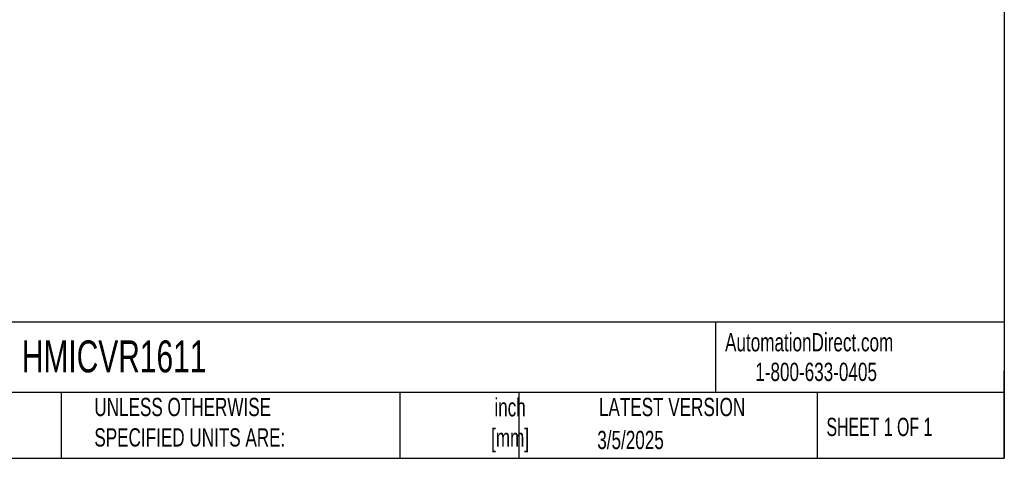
# Model space of a CAD drawing. Header units: inches. Extents: x 2 to 86, y 2 to 66.
# Tile 18 of 36: x 50.1 to 86, y 2 to 18. Entities that reach past the tile are written whole.
import ezdxf

# ---------------------------------------------------------------- set-up
doc = ezdxf.new("R2010")
doc.units = ezdxf.units.IN
doc.header["$LTSCALE"] = 8
doc.header["$MEASUREMENT"] = 0
doc.layers.add('TEXT', color=140, linetype='Continuous', lineweight=25)
doc.styles.add('SLDTEXTSTYLE0', font='TXT', dxfattribs={"width": 0.7})
doc.styles.add('SLDTEXTSTYLE1', font='TXT', dxfattribs={"width": 0.65})

msp = doc.modelspace()

# ---------------------------------------------------------------- linework, layer by layer
at = {"layer": 'TEXT'}
for p, q in [((86, 66), (86, 2)), ((86, 6.969), (2, 6.969)), ((75.457, 6.969), (75.457, 4.4)), ((86, 2), (86, 5.2)), ((86, 4.4), (2, 4.4)), ((51.584, 4.4), (51.584, 2)), ((63.945, 4.4), (63.945, 2)), ((68.287, 4.4), (68.287, 2)), ((79.165, 4.4), (79.165, 2)), ((2, 2), (86, 2))]:
    msp.add_line(p, q, dxfattribs=at)

# ---------------------------------------------------------------- texts
at = {"color": 179, "linetype": 'Continuous', "lineweight": 18, "char_height": 0.66667, "attachment_point": 1, "style": 'SLDTEXTSTYLE0'}
for s, insert in [('AutomationDirect.com', (75.809, 6.575)), ('1-800-633-0405', (76.911, 5.492))]:
    msp.add_mtext(s, dxfattribs=dict(at, insert=insert))
at = {"layer": 'TEXT'}
for s, insert, char_height, attachment_point, style in [('HMICVR1611', (50.144, 6.307), 1.1667, 1, 'SLDTEXTSTYLE0'), ('UNLESS OTHERWISE ^JSPECIFIED UNITS ARE:', (52.79, 4.209), 0.66667, 1, 'SLDTEXTSTYLE0'), ('inch^J[mm]', (67.962, 4.198), 0.6667, 2, 'SLDTEXTSTYLE0'), ('LATEST VERSION', (73.875, 4.209), 0.66667, 2, 'SLDTEXTSTYLE0'), ('SHEET 1 OF 1', (79.509, 3.481), 0.66667, 1, 'SLDTEXTSTYLE1'), ('3/5/2025', (72.359, 3.004), 0.6667, 2, 'SLDTEXTSTYLE0')]:
    msp.add_mtext(s, dxfattribs=dict(at, insert=insert, char_height=char_height, attachment_point=attachment_point, style=style))

doc.saveas('drawing.dxf')
